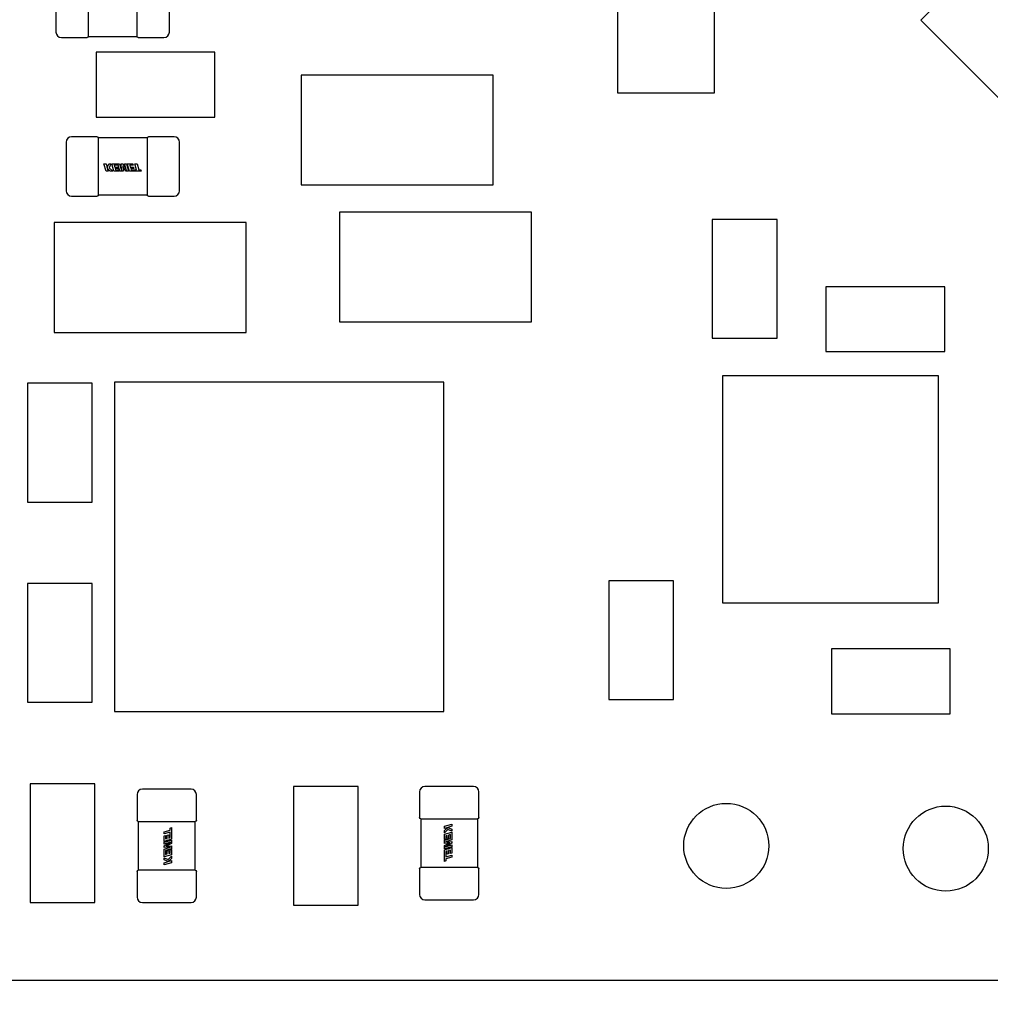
# Model space of a CAD drawing. Header units: millimetres. Extents: x 4 to 585, y 130 to 416.
# Tile 26 of 100: x 336.15 to 345.14, y 148.46 to 157.58. Entities that reach past the tile are written whole.
import ezdxf

# ---------------------------------------------------------------- set-up
doc = ezdxf.new("R2010")
doc.units = ezdxf.units.MM
doc.header["$LTSCALE"] = 0.75
doc.layers.add('Dimensions', color=7, linetype='Continuous', lineweight=13)
doc.layers.add('Visible', color=7, linetype='Continuous', lineweight=25)
doc.styles.get("Standard").update_dxf_attribs({"font": 'cour.ttf'})
doc.dimstyles.new('ISO-25', dxfattribs={"dimtxt": 2.5, "dimasz": 2.5, "dimexe": 1.5, "dimexo": 1.5, "dimgap": 1, "dimtad": 1, "dimdec": 1, "dimdsep": 46, "dimtxsty": 'Standard', "dimcen": 0, "dimclrd": 256, "dimclre": 256, "dimclrt": 256, "dimazin": 2, "dimtp": 0.1, "dimtm": 0.1, "dimtfac": 0.72, "dimtdec": 1, "dimtmove": 0, "dimatfit": 3, "dimfxl": 1, "dimarcsym": 0})

# ---------------------------------------------------------------- blocks, each defined once
blk = doc.blocks.new('*D64')
at = {"layer": 'Defpoints', "color": 0, "transparency": 16777216}
for p in [(354.890398, 150.917599), (354.890398, 140.978859)]:
    blk.add_point(p, dxfattribs=at)
at = {"layer": 'Dimensions', "lineweight": -2, "transparency": 16777216}
blk.add_line((354.890398, 149.417599), (354.890398, 130.41903), dxfattribs=at)
at = {"layer": 'Dimensions', "transparency": 16777216, "insert": (352.485484, 135.198944), "char_height": 2.5, "attachment_point": 5, "rotation": 90}
blk.add_mtext('35.7', dxfattribs=at)
blk = doc.blocks.new('*D65')
at = {"layer": 'Defpoints', "color": 0, "transparency": 16777216}
for p in [(354.890398, 150.917599), (374.653969, 150.917599)]:
    blk.add_point(p, dxfattribs=at)
at = {"layer": 'Dimensions', "lineweight": -2, "transparency": 16777216}
blk.add_line((356.390398, 150.917599), (382.641149, 150.917599), dxfattribs=at)
at = {"layer": 'Dimensions', "transparency": 16777216, "insert": (379.147559, 153.322513), "char_height": 2.5, "attachment_point": 5}
blk.add_mtext('2.2', dxfattribs=at)
blk = doc.blocks.new('*D66')
at = {"layer": 'Defpoints', "color": 0, "transparency": 16777216}
for p in [(365.906998, 168.828999), (374.653969, 168.828999)]:
    blk.add_point(p, dxfattribs=at)
at = {"layer": 'Dimensions', "lineweight": -2, "transparency": 16777216}
blk.add_line((367.406998, 168.828999), (385.303542, 168.828999), dxfattribs=at)
at = {"layer": 'Dimensions', "transparency": 16777216, "insert": (380.478756, 171.233913), "char_height": 2.5, "attachment_point": 5}
blk.add_mtext('20.1', dxfattribs=at)
blk = doc.blocks.new('*D67')
at = {"layer": 'Defpoints', "color": 0, "transparency": 16777216}
for p in [(365.906998, 184.577273), (365.906998, 168.828999)]:
    blk.add_point(p, dxfattribs=at)
at = {"layer": 'Dimensions', "lineweight": -2, "transparency": 16777216}
blk.add_line((365.906998, 170.328999), (365.906998, 195.096504), dxfattribs=at)
at = {"layer": 'Dimensions', "transparency": 16777216, "insert": (363.502084, 190.336888), "char_height": 2.5, "attachment_point": 5, "rotation": 90}
blk.add_mtext('46.7', dxfattribs=at)
blk = doc.blocks.new('*D68')
at = {"layer": 'Defpoints', "color": 0, "transparency": 16777216}
for p in [(352.154398, 184.577273), (352.154398, 178.958599)]:
    blk.add_point(p, dxfattribs=at)
at = {"layer": 'Dimensions', "lineweight": -2, "transparency": 16777216}
blk.add_line((352.154398, 180.458599), (352.154398, 189.976846), dxfattribs=at)
at = {"layer": 'Dimensions', "transparency": 16777216, "insert": (349.749484, 187.777059), "char_height": 2.5, "attachment_point": 5, "rotation": 90}
blk.add_mtext('33', dxfattribs=at)
blk = doc.blocks.new('*D69')
at = {"layer": 'Defpoints', "color": 0, "transparency": 16777216}
for p in [(352.154398, 178.958599), (374.653969, 178.958599)]:
    blk.add_point(p, dxfattribs=at)
at = {"layer": 'Dimensions', "lineweight": -2, "transparency": 16777216}
blk.add_line((353.654398, 178.958599), (385.305679, 178.958599), dxfattribs=at)
at = {"layer": 'Dimensions', "transparency": 16777216, "insert": (380.479824, 181.363513), "char_height": 2.5, "attachment_point": 5}
blk.add_mtext('30.3', dxfattribs=at)

msp = doc.modelspace()

# ---------------------------------------------------------------- linework, layer by layer
at = {"layer": 'Visible'}
for p, q in [((341.6826, 158.6044, 2.3555), (341.6826, 156.9044, 2.3555)), ((342.5826, 156.9044, 2.3555), (342.5826, 158.6044, 2.3555)), ((344.4922, 157.5777, 2.5055), (345.3902, 158.4757, 2.5055)), ((336.4844, 157.9159, 2.0555), (336.4844, 157.4659, 2.0555)), ((337.5344, 157.4659, 2.0555), (337.5344, 157.9159, 2.0555)), ((336.7844, 157.4769, 2.0945), (336.7844, 157.9049, 2.0945)), ((337.2345, 157.9049, 2.0945), (337.2345, 157.4769, 2.0945)), ((346.6474, 155.4224, 2.5055), (344.4922, 157.5777, 2.5055)), ((336.7844, 157.4659, 2.0935), (336.7844, 157.4669, 2.0935)), ((337.2344, 157.4669, 2.0935), (337.2344, 157.4659, 2.0935)), ((336.5344, 157.4159, 2.0555), (336.7724, 157.4159, 2.0555)), ((336.7844, 157.4269, 2.0435), (337.2345, 157.4269, 2.0435)), ((337.2464, 157.4159, 2.0555), (337.4844, 157.4159, 2.0555)), ((337.9557, 157.2797, 2.1055), (336.8557, 157.2797, 2.1055)), ((336.8557, 157.2797, 2.1055), (336.8557, 156.6797, 2.1055)), ((337.9557, 156.6797, 2.1055), (337.9557, 157.2797, 2.1055)), ((340.5324, 157.0686, 2.5055), (338.7544, 157.0686, 2.5055)), ((338.7544, 157.0686, 2.5055), (338.7544, 156.0526, 2.5055)), ((340.5324, 156.0526, 2.5055), (340.5324, 157.0686, 2.5055)), ((341.6826, 156.9044, 2.3555), (342.5826, 156.9044, 2.3555)), ((336.8557, 156.6797, 2.1055), (337.9557, 156.6797, 2.1055)), ((336.8664, 156.4978, 2.0555), (336.6284, 156.4978, 2.0555)), ((337.3284, 156.4868, 2.0435), (336.8784, 156.4868, 2.0435)), ((337.5784, 156.4978, 2.0555), (337.3404, 156.4978, 2.0555)), ((336.5784, 156.4478, 2.0555), (336.5784, 155.9978, 2.0555)), ((336.8784, 156.4467, 2.0935), (336.8784, 156.4478, 2.0935)), ((336.8784, 156.0088, 2.0945), (336.8784, 156.4368, 2.0945)), ((337.3284, 156.4478, 2.0935), (337.3284, 156.4467, 2.0935)), ((337.3284, 156.4368, 2.0945), (337.3284, 156.0088, 2.0945)), ((337.6284, 155.9978, 2.0555), (337.6284, 156.4478, 2.0555)), ((336.9478, 156.1794, 2.0958), (336.9284, 156.2468, 2.0958)), ((336.9284, 156.2468, 2.0958), (336.9476, 156.2468, 2.0958)), ((336.9476, 156.2468, 2.0958), (336.9581, 156.2102, 2.0958)), ((336.9581, 156.2102, 2.0958), (336.9727, 156.2468, 2.0958)), ((336.9587, 156.2081, 2.0958), (336.9669, 156.1794, 2.0958)), ((336.9873, 156.1794, 2.0958), (336.9587, 156.2081, 2.0958)), ((336.9727, 156.2468, 2.0958), (336.9932, 156.2468, 2.0958)), ((336.9932, 156.2468, 2.0958), (336.9781, 156.2102, 2.0958)), ((336.9781, 156.2102, 2.0958), (337.0095, 156.1794, 2.0958)), ((337.0007, 156.2468, 2.0958), (337.0733, 156.2468, 2.0958)), ((337.0201, 156.1794, 2.0958), (337.0007, 156.2468, 2.0958)), ((337.0236, 156.234, 2.0958), (337.0283, 156.2172, 2.0958)), ((337.0609, 156.234, 2.0958), (337.0236, 156.234, 2.0958)), ((337.0283, 156.2172, 2.0958), (337.0573, 156.2172, 2.0958)), ((337.0319, 156.2048, 2.0958), (337.0355, 156.1922, 2.0958)), ((337.0608, 156.2048, 2.0958), (337.0319, 156.2048, 2.0958)), ((337.0355, 156.1922, 2.0958), (337.0662, 156.1922, 2.0958)), ((337.0573, 156.2172, 2.0958), (337.0608, 156.2048, 2.0958)), ((337.0766, 156.1794, 2.0958), (337.0609, 156.234, 2.0958)), ((337.0662, 156.1922, 2.0958), (337.0699, 156.1794, 2.0958)), ((337.0733, 156.2468, 2.0958), (337.0905, 156.1868, 2.0958)), ((337.0872, 156.2468, 2.0958), (337.1051, 156.2468, 2.0958)), ((337.0905, 156.1868, 2.0958), (337.0872, 156.2468, 2.0958)), ((337.1021, 156.2275, 2.0958), (337.1053, 156.1794, 2.0958)), ((337.1266, 156.1794, 2.0958), (337.1021, 156.2275, 2.0958)), ((337.1051, 156.2468, 2.0958), (337.1369, 156.1865, 2.0958)), ((337.1196, 156.2468, 2.0958), (337.1368, 156.2468, 2.0958)), ((337.1369, 156.1865, 2.0958), (337.1196, 156.2468, 2.0958)), ((337.1368, 156.2468, 2.0958), (337.1561, 156.1794, 2.0958)), ((337.1449, 156.2468, 2.0958), (337.1958, 156.2468, 2.0958)), ((337.1642, 156.1794, 2.0958), (337.1449, 156.2468, 2.0958)), ((337.1677, 156.234, 2.0958), (337.1725, 156.2172, 2.0958)), ((337.1994, 156.234, 2.0958), (337.1677, 156.234, 2.0958)), ((337.1725, 156.2172, 2.0958), (337.2014, 156.2172, 2.0958)), ((337.176, 156.2048, 2.0958), (337.1797, 156.1922, 2.0958)), ((337.2049, 156.2048, 2.0958), (337.176, 156.2048, 2.0958)), ((337.1797, 156.1922, 2.0958), (337.2105, 156.1923, 2.0958)), ((337.1958, 156.2468, 2.0958), (337.1994, 156.234, 2.0958)), ((337.2014, 156.2172, 2.0958), (337.2049, 156.2048, 2.0958)), ((337.2105, 156.1923, 2.0958), (337.231, 156.1924, 2.0958)), ((337.2154, 156.2468, 2.0958), (337.2346, 156.2468, 2.0958)), ((337.231, 156.1924, 2.0958), (337.2154, 156.2468, 2.0958)), ((337.2346, 156.2468, 2.0958), (337.2502, 156.1924, 2.0958)), ((337.2502, 156.1924, 2.0958), (337.2686, 156.1924, 2.0958)), ((337.2686, 156.1924, 2.0958), (337.2724, 156.1794, 2.0958)), ((336.9669, 156.1794, 2.0958), (336.9478, 156.1794, 2.0958)), ((337.0095, 156.1794, 2.0958), (336.9873, 156.1794, 2.0958)), ((337.0699, 156.1794, 2.0958), (337.0201, 156.1794, 2.0958)), ((337.1053, 156.1794, 2.0958), (337.0766, 156.1794, 2.0958)), ((337.1561, 156.1794, 2.0958), (337.1266, 156.1794, 2.0958)), ((337.2724, 156.1794, 2.0958), (337.1642, 156.1794, 2.0958)), ((338.7544, 156.0526, 2.5055), (340.5324, 156.0526, 2.5055)), ((336.6284, 155.9478, 2.0555), (336.8664, 155.9478, 2.0555)), ((336.8784, 155.9978, 2.0935), (336.8784, 155.9988, 2.0935)), ((336.8784, 155.9588, 2.0435), (337.3284, 155.9588, 2.0435)), ((337.3284, 155.9988, 2.0935), (337.3284, 155.9978, 2.0935)), ((337.3404, 155.9478, 2.0555), (337.5784, 155.9478, 2.0555)), ((340.888, 155.7986, 2.5055), (339.11, 155.7986, 2.5055)), ((339.11, 155.7986, 2.5055), (339.11, 154.7826, 2.5055)), ((340.888, 154.7826, 2.5055), (340.888, 155.7986, 2.5055)), ((343.1616, 155.7314, 2.1055), (342.5616, 155.7314, 2.1055)), ((342.5616, 155.7314, 2.1055), (342.5616, 154.6314, 2.1055)), ((343.1616, 154.6314, 2.1055), (343.1616, 155.7314, 2.1055)), ((338.2464, 155.7021, 2.5055), (336.4684, 155.7021, 2.5055)), ((336.4684, 155.7021, 2.5055), (336.4684, 154.6861, 2.5055)), ((338.2464, 154.6861, 2.5055), (338.2464, 155.7021, 2.5055)), ((344.7146, 155.108, 2.1055), (343.6146, 155.108, 2.1055)), ((343.6146, 155.108, 2.1055), (343.6146, 154.508, 2.1055)), ((344.7146, 154.508, 2.1055), (344.7146, 155.108, 2.1055)), ((339.11, 154.7826, 2.5055), (340.888, 154.7826, 2.5055)), ((336.4684, 154.6861, 2.5055), (338.2464, 154.6861, 2.5055)), ((342.5616, 154.6314, 2.1055), (343.1616, 154.6314, 2.1055)), ((343.6146, 154.508, 2.1055), (344.7146, 154.508, 2.1055)), ((344.6566, 154.2832, 2.3555), (342.6566, 154.2832, 2.3555)), ((342.6566, 154.2832, 2.3555), (342.6566, 152.1832, 2.3555)), ((344.6566, 152.1832, 2.3555), (344.6566, 154.2832, 2.3555)), ((336.8192, 154.215, 2.1055), (336.2192, 154.215, 2.1055)), ((336.2192, 154.215, 2.1055), (336.2192, 153.115, 2.1055)), ((336.8192, 153.115, 2.1055), (336.8192, 154.215, 2.1055)), ((340.0752, 154.2238, 2.5555), (337.0272, 154.2238, 2.5555)), ((337.0272, 154.2238, 2.5555), (337.0272, 151.1758, 2.5555)), ((340.0752, 151.1758, 2.5555), (340.0752, 154.2238, 2.5555)), ((336.2192, 153.115, 2.1055), (336.8192, 153.115, 2.1055)), ((336.8192, 152.3608, 2.1055), (336.2192, 152.3608, 2.1055)), ((336.2192, 152.3608, 2.1055), (336.2192, 151.2608, 2.1055)), ((336.8192, 151.2608, 2.1055), (336.8192, 152.3608, 2.1055)), ((342.204, 152.3862, 2.1055), (341.604, 152.3862, 2.1055)), ((341.604, 152.3862, 2.1055), (341.604, 151.2862, 2.1055)), ((342.204, 151.2862, 2.1055), (342.204, 152.3862, 2.1055)), ((342.6566, 152.1832, 2.3555), (344.6566, 152.1832, 2.3555)), ((344.7654, 151.7552, 2.1055), (343.6654, 151.7552, 2.1055)), ((343.6654, 151.7552, 2.1055), (343.6654, 151.1552, 2.1055)), ((344.7654, 151.1552, 2.1055), (344.7654, 151.7552, 2.1055)), ((336.2192, 151.2608, 2.1055), (336.8192, 151.2608, 2.1055)), ((341.604, 151.2862, 2.1055), (342.204, 151.2862, 2.1055)), ((337.0272, 151.1758, 2.5555), (340.0752, 151.1758, 2.5555)), ((343.6654, 151.1552, 2.1055), (344.7654, 151.1552, 2.1055)), ((336.8446, 150.5066, 2.1055), (336.2446, 150.5066, 2.1055)), ((336.2446, 150.5066, 2.1055), (336.2446, 149.4066, 2.1055)), ((336.8446, 149.4066, 2.1055), (336.8446, 150.5066, 2.1055)), ((337.7348, 150.4562, 2.0555), (337.2848, 150.4562, 2.0555)), ((339.283, 150.4812, 2.1055), (338.683, 150.4812, 2.1055)), ((338.683, 150.4812, 2.1055), (338.683, 149.3812, 2.1055)), ((339.283, 149.3812, 2.1055), (339.283, 150.4812, 2.1055)), ((340.351, 150.4816, 2.0555), (339.901, 150.4816, 2.0555)), ((337.2348, 150.4062, 2.0555), (337.2348, 150.1682, 2.0555)), ((337.7848, 150.1682, 2.0555), (337.7848, 150.4062, 2.0555)), ((339.851, 150.4316, 2.0555), (339.851, 150.1936, 2.0555)), ((340.401, 150.1936, 2.0555), (340.401, 150.4316, 2.0555)), ((339.862, 150.1816, 2.0435), (339.862, 149.7316, 2.0435)), ((339.901, 150.1816, 2.0935), (339.902, 150.1816, 2.0935)), ((339.912, 150.1816, 2.0945), (340.34, 150.1816, 2.0945)), ((340.3499, 150.1816, 2.0935), (340.351, 150.1816, 2.0935)), ((340.39, 149.7316, 2.0435), (340.39, 150.1816, 2.0435)), ((337.2458, 150.1562, 2.0435), (337.2458, 149.7062, 2.0435)), ((337.2848, 150.1562, 2.0935), (337.2858, 150.1562, 2.0935)), ((337.2958, 150.1562, 2.0945), (337.7238, 150.1562, 2.0945)), ((337.4858, 150.0624, 2.0958), (337.5402, 150.078, 2.0958)), ((337.5402, 150.0964, 2.0958), (337.5532, 150.1002, 2.0958)), ((337.5402, 150.078, 2.0958), (337.5402, 150.0964, 2.0958)), ((337.5532, 150.1002, 2.0958), (337.5532, 149.992, 2.0958)), ((337.7337, 150.1562, 2.0935), (337.7348, 150.1562, 2.0935)), ((337.7738, 149.7062, 2.0435), (337.7738, 150.1562, 2.0435)), ((340.0826, 150.1122, 2.0958), (340.15, 150.1316, 2.0958)), ((340.0826, 150.0931, 2.0958), (340.0826, 150.1122, 2.0958)), ((340.1114, 150.1013, 2.0958), (340.0826, 150.0931, 2.0958)), ((340.0826, 150.0727, 2.0958), (340.1114, 150.1013, 2.0958)), ((340.1134, 150.0819, 2.0958), (340.0826, 150.0505, 2.0958)), ((340.0826, 150.0505, 2.0958), (340.0826, 150.0727, 2.0958)), ((340.15, 150.1124, 2.0958), (340.1134, 150.1019, 2.0958)), ((340.1134, 150.1019, 2.0958), (340.15, 150.0873, 2.0958)), ((340.15, 150.0668, 2.0958), (340.1134, 150.0819, 2.0958)), ((340.15, 150.1316, 2.0958), (340.15, 150.1124, 2.0958)), ((340.15, 150.0873, 2.0958), (340.15, 150.0668, 2.0958)), ((337.4858, 150.0432, 2.0958), (337.4858, 150.0624, 2.0958)), ((337.5402, 150.0588, 2.0958), (337.4858, 150.0432, 2.0958)), ((337.4858, 150.0236, 2.0958), (337.4986, 150.0272, 2.0958)), ((337.4858, 149.9727, 2.0958), (337.4858, 150.0236, 2.0958)), ((337.5532, 149.992, 2.0958), (337.4858, 149.9727, 2.0958)), ((337.4858, 149.9646, 2.0958), (337.5532, 149.9839, 2.0958)), ((337.4986, 150.0272, 2.0958), (337.4986, 149.9955, 2.0958)), ((337.4986, 149.9955, 2.0958), (337.5154, 150.0003, 2.0958)), ((337.5154, 150.0292, 2.0958), (337.5278, 150.0327, 2.0958)), ((337.5154, 150.0003, 2.0958), (337.5154, 150.0292, 2.0958)), ((337.5278, 150.0327, 2.0958), (337.5278, 150.0038, 2.0958)), ((337.5278, 150.0038, 2.0958), (337.5403, 150.0075, 2.0958)), ((337.5402, 150.0383, 2.0958), (337.5402, 150.0588, 2.0958)), ((337.5403, 150.0075, 2.0958), (337.5402, 150.0383, 2.0958)), ((337.5532, 149.9839, 2.0958), (337.5532, 149.9544, 2.0958)), ((340.0826, 150.0399, 2.0958), (340.15, 150.0593, 2.0958)), ((340.0826, 149.9901, 2.0958), (340.0826, 150.0399, 2.0958)), ((340.0826, 149.9834, 2.0958), (340.1372, 149.9991, 2.0958)), ((340.0955, 149.9938, 2.0958), (340.0826, 149.9901, 2.0958)), ((340.0826, 149.9547, 2.0958), (340.0826, 149.9834, 2.0958)), ((340.15, 149.9867, 2.0958), (340.09, 149.9695, 2.0958)), ((340.108, 150.0281, 2.0958), (340.0955, 150.0245, 2.0958)), ((340.0955, 150.0245, 2.0958), (340.0955, 149.9938, 2.0958)), ((340.108, 149.9992, 2.0958), (340.108, 150.0281, 2.0958)), ((340.1204, 150.0027, 2.0958), (340.108, 149.9992, 2.0958)), ((340.1372, 150.0364, 2.0958), (340.1204, 150.0317, 2.0958)), ((340.1204, 150.0317, 2.0958), (340.1204, 150.0027, 2.0958)), ((340.1372, 149.9991, 2.0958), (340.1372, 150.0364, 2.0958)), ((340.15, 150.0593, 2.0958), (340.15, 149.9867, 2.0958)), ((337.5461, 149.9647, 2.0958), (337.4858, 149.9474, 2.0958)), ((337.4858, 149.9329, 2.0958), (337.5461, 149.9647, 2.0958)), ((337.4858, 149.9474, 2.0958), (337.4858, 149.9646, 2.0958)), ((337.4858, 149.915, 2.0958), (337.4858, 149.9329, 2.0958)), ((337.5458, 149.9183, 2.0958), (337.4858, 149.915, 2.0958)), ((337.4858, 149.9011, 2.0958), (337.5458, 149.9183, 2.0958)), ((337.4858, 149.8285, 2.0958), (337.4858, 149.9011, 2.0958)), ((337.5532, 149.9044, 2.0958), (337.4986, 149.8887, 2.0958)), ((337.5532, 149.9544, 2.0958), (337.505, 149.9299, 2.0958)), ((337.505, 149.9299, 2.0958), (337.5532, 149.9331, 2.0958)), ((337.5403, 149.894, 2.0958), (337.5532, 149.8977, 2.0958)), ((337.5403, 149.8633, 2.0958), (337.5403, 149.894, 2.0958)), ((337.5532, 149.9331, 2.0958), (337.5532, 149.9044, 2.0958)), ((337.5532, 149.8977, 2.0958), (337.5532, 149.8479, 2.0958)), ((340.1308, 149.9579, 2.0958), (340.0826, 149.9547, 2.0958)), ((340.0826, 149.9334, 2.0958), (340.1308, 149.9579, 2.0958)), ((340.0826, 149.9039, 2.0958), (340.0826, 149.9334, 2.0958)), ((340.15, 149.9232, 2.0958), (340.0826, 149.9039, 2.0958)), ((340.0826, 149.8958, 2.0958), (340.15, 149.9151, 2.0958)), ((340.0826, 149.7876, 2.0958), (340.0826, 149.8958, 2.0958)), ((340.15, 149.9549, 2.0958), (340.0897, 149.9231, 2.0958)), ((340.0897, 149.9231, 2.0958), (340.15, 149.9404, 2.0958)), ((340.09, 149.9695, 2.0958), (340.15, 149.9728, 2.0958)), ((340.1372, 149.8923, 2.0958), (340.1204, 149.8875, 2.0958)), ((340.1372, 149.8606, 2.0958), (340.1372, 149.8923, 2.0958)), ((340.15, 149.9728, 2.0958), (340.15, 149.9549, 2.0958)), ((340.15, 149.9404, 2.0958), (340.15, 149.9232, 2.0958)), ((340.15, 149.9151, 2.0958), (340.15, 149.8642, 2.0958)), ((337.5532, 149.8479, 2.0958), (337.4858, 149.8285, 2.0958)), ((337.4858, 149.821, 2.0958), (337.5224, 149.8059, 2.0958)), ((337.4858, 149.8005, 2.0958), (337.4858, 149.821, 2.0958)), ((337.5224, 149.7859, 2.0958), (337.4858, 149.8005, 2.0958)), ((337.4986, 149.8887, 2.0958), (337.4986, 149.8514, 2.0958)), ((337.4986, 149.8514, 2.0958), (337.5154, 149.8561, 2.0958)), ((337.5154, 149.8851, 2.0958), (337.5278, 149.8886, 2.0958)), ((337.5154, 149.8561, 2.0958), (337.5154, 149.8851, 2.0958)), ((337.5224, 149.8059, 2.0958), (337.5532, 149.8373, 2.0958)), ((337.5532, 149.8151, 2.0958), (337.5244, 149.7865, 2.0958)), ((337.5278, 149.8886, 2.0958), (337.5278, 149.8597, 2.0958)), ((337.5278, 149.8597, 2.0958), (337.5403, 149.8633, 2.0958)), ((337.5532, 149.8373, 2.0958), (337.5532, 149.8151, 2.0958)), ((340.108, 149.884, 2.0958), (340.0955, 149.8803, 2.0958)), ((340.0955, 149.8803, 2.0958), (340.0955, 149.8495, 2.0958)), ((340.0955, 149.8495, 2.0958), (340.0956, 149.829, 2.0958)), ((340.0956, 149.829, 2.0958), (340.15, 149.8446, 2.0958)), ((340.15, 149.8254, 2.0958), (340.0956, 149.8098, 2.0958)), ((340.0956, 149.8098, 2.0958), (340.0956, 149.7914, 2.0958)), ((340.108, 149.8551, 2.0958), (340.108, 149.884, 2.0958)), ((340.1204, 149.8586, 2.0958), (340.108, 149.8551, 2.0958)), ((340.1204, 149.8875, 2.0958), (340.1204, 149.8586, 2.0958)), ((340.15, 149.8642, 2.0958), (340.1372, 149.8606, 2.0958)), ((340.15, 149.8446, 2.0958), (340.15, 149.8254, 2.0958)), ((337.4858, 149.7754, 2.0958), (337.5224, 149.7859, 2.0958)), ((337.5532, 149.7756, 2.0958), (337.4858, 149.7562, 2.0958)), ((337.4858, 149.7562, 2.0958), (337.4858, 149.7754, 2.0958)), ((337.5244, 149.7865, 2.0958), (337.5532, 149.7947, 2.0958)), ((337.5532, 149.7947, 2.0958), (337.5532, 149.7756, 2.0958)), ((339.851, 149.7196, 2.0555), (339.851, 149.4816, 2.0555)), ((339.902, 149.7316, 2.0935), (339.901, 149.7316, 2.0935)), ((340.34, 149.7316, 2.0945), (339.912, 149.7316, 2.0945)), ((340.0956, 149.7914, 2.0958), (340.0826, 149.7876, 2.0958)), ((340.351, 149.7316, 2.0935), (340.3499, 149.7316, 2.0935)), ((340.401, 149.4816, 2.0555), (340.401, 149.7196, 2.0555)), ((337.2348, 149.6942, 2.0555), (337.2348, 149.4562, 2.0555)), ((337.2858, 149.7062, 2.0935), (337.2848, 149.7062, 2.0935)), ((337.7238, 149.7062, 2.0945), (337.2958, 149.7062, 2.0945)), ((337.7348, 149.7062, 2.0935), (337.7337, 149.7062, 2.0935)), ((337.7848, 149.4562, 2.0555), (337.7848, 149.6942, 2.0555)), ((336.2446, 149.4066, 2.1055), (336.8446, 149.4066, 2.1055)), ((337.2848, 149.4062, 2.0555), (337.7348, 149.4062, 2.0555)), ((338.683, 149.3812, 2.1055), (339.283, 149.3812, 2.1055)), ((339.901, 149.4316, 2.0555), (340.351, 149.4316, 2.0555)), ((319.1964, 148.6866, 1.5293), (368.1964, 148.6866, 1.5293))]:
    msp.add_line(p, q, dxfattribs=at)
for centre in [(342.6914, 149.9312, 1.5293), (344.7234, 149.9058, 1.5293)]:
    msp.add_circle(centre, 0.3937, dxfattribs=at)
for centre, start, end in [((336.5344, 157.4659, 2.0555), 180, 270), ((337.4844, 157.4659, 2.0555), 270, 360), ((336.6284, 156.4478, 2.0555), 90, 180), ((337.5784, 156.4478, 2.0555), 0, 90), ((336.6284, 155.9978, 2.0555), 180, 270), ((337.5784, 155.9978, 2.0555), 270, 360), ((337.2848, 150.4062, 2.0555), 90, 180), ((337.7348, 150.4062, 2.0555), 0, 90), ((339.901, 150.4316, 2.0555), 90, 180), ((340.351, 150.4316, 2.0555), 0, 90), ((337.2848, 149.4562, 2.0555), 180, 270), ((337.7348, 149.4562, 2.0555), 270, 0), ((339.901, 149.4816, 2.0555), 180, 270), ((340.351, 149.4816, 2.0555), 270, 0)]:
    msp.add_arc(centre, 0.05, start, end, dxfattribs=at)
at = {"layer": 'Visible', "extrusion": (-1, 0, 0)}
for centre, start, end in [((-157.4659, 2.0555, -336.7844), 0, 90), ((-156.4478, 2.0555, -336.8784), 90, 180), ((-155.9978, 2.0555, -336.8784), 0, 90)]:
    msp.add_arc(centre, 0.038, start, end, dxfattribs=at)
at = {"layer": 'Visible', "extrusion": (1, 0, 0)}
for centre, start, end in [((157.4659, 2.0555, 337.2344), 90, 180), ((156.4478, 2.0555, 337.3284), 360, 90), ((155.9978, 2.0555, 337.3284), 90, 180)]:
    msp.add_arc(centre, 0.038, start, end, dxfattribs=at)
at = {"layer": 'Visible', "extrusion": (0, -5.1033e-12, -1)}
for centre, start, end in [((-336.7724, 157.4279, -2.0555), 180, 270), ((-337.2464, 157.4279, -2.0555), 270, 360), ((-336.8664, 156.4858, -2.0555), 90, 180), ((-337.3404, 156.4858, -2.0555), 0, 90), ((-336.8664, 155.9598, -2.0555), 180, 270), ((-337.3404, 155.9598, -2.0555), 270, 360)]:
    msp.add_arc(centre, 0.012, start, end, dxfattribs=at)
at = {"layer": 'Visible', "extrusion": (5.1033e-12, 0, -1)}
for centre, start, end in [((-337.2468, 150.1682, -2.0555), 270, 360), ((-337.7728, 150.1682, -2.0555), 180, 270), ((-337.2468, 149.6942, -2.0555), 0, 90), ((-337.7728, 149.6942, -2.0555), 90, 180)]:
    msp.add_arc(centre, 0.012, start, end, dxfattribs=at)
at = {"layer": 'Visible', "extrusion": (-5.1033e-12, 0, -1)}
for centre, start, end in [((-339.863, 150.1936, -2.0555), 270, 360), ((-340.389, 150.1936, -2.0555), 180, 270), ((-339.863, 149.7196, -2.0555), 0, 90), ((-340.389, 149.7196, -2.0555), 90, 180)]:
    msp.add_arc(centre, 0.012, start, end, dxfattribs=at)
at = {"layer": 'Visible', "extrusion": (0, 1, 0)}
for centre, start, end in [((-339.901, 2.0555, 150.1816), 0, 90), ((-340.351, 2.0555, 150.1816), 90, 180), ((-337.2848, 2.0555, 150.1562), 360, 90), ((-337.7348, 2.0555, 150.1562), 90, 180)]:
    msp.add_arc(centre, 0.038, start, end, dxfattribs=at)
at = {"layer": 'Visible', "extrusion": (0, -1, 0)}
for centre, start, end in [((339.901, 2.0555, -149.7316), 90, 180), ((340.351, 2.0555, -149.7316), 360, 90), ((337.2848, 2.0555, -149.7062), 90, 180), ((337.7348, 2.0555, -149.7062), 0, 90)]:
    msp.add_arc(centre, 0.038, start, end, dxfattribs=at)
at = {"layer": 'Visible'}
for points in [[(336.7844, 157.4669, 2.0935), (336.7845, 157.4703, 2.0941), (336.7844, 157.4737, 2.0945), (336.7844, 157.4769, 2.0945)], [(337.2345, 157.4769, 2.0945), (337.2345, 157.4737, 2.0945), (337.2344, 157.4703, 2.0941), (337.2344, 157.4669, 2.0935)], [(336.8784, 156.4368, 2.0945), (336.8784, 156.4399, 2.0945), (336.8784, 156.4434, 2.0941), (336.8784, 156.4467, 2.0935)], [(337.3284, 156.4467, 2.0935), (337.3284, 156.4434, 2.0941), (337.3284, 156.4399, 2.0945), (337.3284, 156.4368, 2.0945)], [(336.8784, 155.9988, 2.0935), (336.8784, 156.0022, 2.0941), (336.8784, 156.0056, 2.0945), (336.8784, 156.0088, 2.0945)], [(337.3284, 156.0088, 2.0945), (337.3284, 156.0056, 2.0945), (337.3284, 156.0022, 2.0941), (337.3284, 155.9988, 2.0935)], [(339.902, 150.1816, 2.0935), (339.9054, 150.1816, 2.0941), (339.9088, 150.1816, 2.0945), (339.912, 150.1816, 2.0945)], [(340.34, 150.1816, 2.0945), (340.3432, 150.1816, 2.0945), (340.3466, 150.1816, 2.0941), (340.3499, 150.1816, 2.0935)], [(337.2858, 150.1562, 2.0935), (337.2892, 150.1562, 2.0941), (337.2926, 150.1562, 2.0945), (337.2958, 150.1562, 2.0945)], [(337.7238, 150.1562, 2.0945), (337.727, 150.1562, 2.0945), (337.7304, 150.1562, 2.0941), (337.7337, 150.1562, 2.0935)], [(339.912, 149.7316, 2.0945), (339.9088, 149.7316, 2.0945), (339.9054, 149.7316, 2.0941), (339.902, 149.7316, 2.0935)], [(340.3499, 149.7316, 2.0935), (340.3466, 149.7316, 2.0941), (340.3432, 149.7316, 2.0945), (340.34, 149.7316, 2.0945)], [(337.2958, 149.7062, 2.0945), (337.2926, 149.7062, 2.0945), (337.2892, 149.7062, 2.0941), (337.2858, 149.7062, 2.0935)], [(337.7337, 149.7062, 2.0935), (337.7304, 149.7062, 2.0941), (337.727, 149.7062, 2.0945), (337.7238, 149.7062, 2.0945)]]:
    msp.add_open_spline(points, degree=3, dxfattribs=at)

# ---------------------------------------------------------------- dimensions: what is measured, and where the dimension line sits
at = {"layer": 'Dimensions'}
for feature_location, offset, dtype, picture, middle in [((365.907, 168.829), (0, 15.7483), 1, '*D67', (363.5021, 190.3369)), ((352.1544, 178.9586), (0, 5.6187), 1, '*D68', (349.7495, 187.7771)), ((352.1544, 178.9586), (22.4996, 0), 0, '*D69', (380.4798, 181.3635)), ((365.907, 168.829), (8.747, 0), 0, '*D66', (380.4788, 171.2339)), ((354.8904, 150.9176), (19.7636, 0), 0, '*D65', (379.1476, 153.3225)), ((354.8904, 150.9176), (0, -9.9387), 1, '*D64', (352.4855, 135.1989))]:
    dim = msp.add_ordinate_dim(feature_location=feature_location, offset=offset, dtype=dtype, origin=(319.1964, 148.6866), dimstyle='ISO-25', override={"dimlfac": 1}, dxfattribs=at)
    dim.commit()
    dim.dimension.update_dxf_attribs({"geometry": picture, "text_midpoint": middle})

doc.saveas('drawing.dxf')
